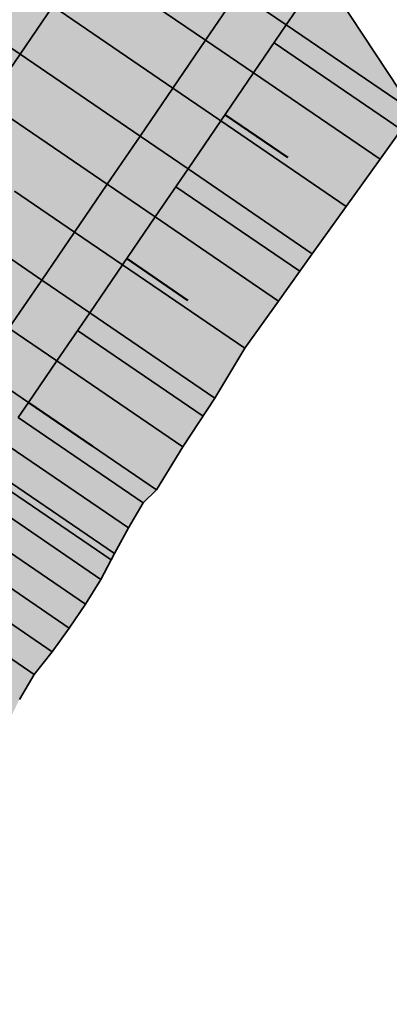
# Model space of a CAD drawing. Header units: metres. Extents: x 202644 to 203075, y 396096 to 396612.
# Tile 11 of 13: x 203044 to 203057, y 396541 to 396575. Entities that reach past the tile are written whole.
import ezdxf

# ---------------------------------------------------------------- set-up
doc = ezdxf.new("R2010")
doc.units = ezdxf.units.M
doc.layers.add('C3D-CORRIDOR', color=7, linetype='Continuous')
for name, color, linetype, lineweight in [('N-WA-GR-GRAS-V', 61, 'Continuous', 18), ('N-WA-GR-STRUWEEL-G', 92, 'Continuous', 35), ('N-WA-GR-STRUWEEL-V', 95, 'Continuous', 18), ('N-WA-GW-AFWERKEN_INZAAIEN-G', 60, 'Continuous', 35), ('N-WA-GW-DIJK_KRUIN_BINNEN-G', 90, 'Continuous', 35), ('N-WA-GW-DIJK_KRUIN_BUITEN-G', 90, 'Continuous', 35), ('N-WA-GW-DIJK_TEEN_BINNEN-G', 90, 'Continuous', 35), ('N-WA-VH-VERHARDING_ASFALT-G', 252, 'Continuous', 35), ('N-WA-VH-VERHARDING_ASFALT-V', 252, 'Continuous', 18)]:
    doc.layers.add(name, color=color, linetype=linetype, lineweight=lineweight)

msp = doc.modelspace()

# ---------------------------------------------------------------- hatches: boundary and pattern name
at = {"layer": 'N-WA-GR-GRAS-V', "linetype": 'Continuous', "lineweight": 18}
for points in [[(203044.767, 396561.85), (203045.749, 396563.288), (203046.877, 396564.94), (203048.004, 396566.592), (203049.132, 396568.244), (203050.259, 396569.896), (203051.387, 396571.548), (203052.515, 396573.199), (203053.642, 396574.851), (203054.77, 396576.503), (203055.897, 396578.155), (203055.988, 396578.287), (203056.179, 396578.567), (203057.586, 396580.623), (203058.997, 396582.676), (203060.412, 396584.726), (203061.831, 396586.773), (203063.254, 396588.818), (203064.681, 396590.86), (203066.113, 396592.899), (203066.819, 396593.902), (203067.548, 396594.935), (203068.987, 396596.968), (203070.43, 396598.999), (203071.877, 396601.026), (203073.038, 396602.646), (203075.447, 396600.918), (203074.245, 396599.333), (203072.523, 396597.508), (203071.036, 396595.515), (203071.48, 396592.157), (203071.738, 396590.435), (203074.148, 396587.247), (203071.043, 396586.404), (203067.419, 396585.912), (203064.002, 396585.265), (203062.046, 396583.595), (203060.507, 396581.635), (203060.102, 396578.897), (203060.663, 396575.504), (203060.448, 396575.243), (203060.377, 396575.097), (203055.13, 396576.257), (203058.026, 396571.858), (203056.868, 396570.228), (203055.7, 396568.604), (203054.537, 396566.976), (203053.376, 396565.346), (203052.215, 396563.718), (203051.186, 396561.999), (203050.083, 396560.33), (203049.175, 396558.841), (203044.767, 396561.85)], [(203030.127, 396543.241), (203030.954, 396543.886), (203031.783, 396544.531), (203032.611, 396545.177), (203033.439, 396545.822), (203034.267, 396546.468), (203034.831, 396547.294), (203035.394, 396548.12), (203035.958, 396548.945), (203036.522, 396549.771), (203037.086, 396550.597), (203037.65, 396551.423), (203038.213, 396552.249), (203038.777, 396553.075), (203039.341, 396553.901), (203039.905, 396554.727), (203040.469, 396555.553), (203041.032, 396556.379), (203041.596, 396557.205), (203042.16, 396558.031), (203042.724, 396558.856), (203043.287, 396559.682), (203043.851, 396560.508), (203044.415, 396561.334), (203044.767, 396561.85), (203049.175, 396558.841), (203048.716, 396558.398), (203048.209, 396557.534), (203047.73, 396556.65), (203047.26, 396555.76), (203046.734, 396554.908), (203046.167, 396554.085), (203045.584, 396553.272), (203044.963, 396552.485), (203044.455, 396551.621), (203044.01, 396550.714), (203043.514, 396549.842), (203042.954, 396549.013), (203042.416, 396548.169), (203041.885, 396547.321), (203041.415, 396546.431), (203040.854, 396545.603), (203040.37, 396544.723), (203039.964, 396543.789), (203039.575, 396542.844), (203038.914, 396542.085), (203038.263, 396541.319), (203037.624, 396540.544), (203037.005, 396539.756), (203036.292, 396539.032), (203030.127, 396543.241)]]:
    msp.add_hatch(color=61, dxfattribs=at).paths.add_polyline_path(points, flags=0)
at = {"layer": 'N-WA-GR-STRUWEEL-V', "linetype": 'Continuous', "lineweight": 18}
for points in [[(203037.334, 396566.924), (203038.316, 396568.362), (203039.443, 396570.014), (203040.571, 396571.666), (203041.698, 396573.318), (203042.826, 396574.97), (203043.954, 396576.622), (203045.081, 396578.273), (203046.209, 396579.925), (203047.336, 396581.577), (203048.464, 396583.229), (203048.554, 396583.361), (203048.747, 396583.643), (203050.164, 396585.713), (203051.585, 396587.781), (203053.01, 396589.846), (203054.439, 396591.907), (203055.872, 396593.967), (203057.31, 396596.023), (203058.751, 396598.076), (203059.463, 396599.087), (203060.196, 396600.127), (203061.646, 396602.175), (203063.099, 396604.22), (203064.557, 396606.262), (203065.726, 396607.893), (203067.351, 396606.727), (203066.184, 396605.098), (203064.728, 396603.06), (203063.277, 396601.018), (203061.83, 396598.973), (203061.098, 396597.935), (203060.387, 396596.926), (203058.948, 396594.875), (203057.513, 396592.822), (203056.082, 396590.766), (203054.655, 396588.708), (203053.232, 396586.646), (203051.813, 396584.582), (203050.398, 396582.515), (203050.206, 396582.234), (203050.116, 396582.101), (203048.988, 396580.45), (203047.861, 396578.798), (203046.733, 396577.146), (203045.605, 396575.494), (203044.478, 396573.842), (203043.35, 396572.19), (203042.223, 396570.539), (203041.095, 396568.887), (203039.968, 396567.235), (203038.986, 396565.797), (203037.334, 396566.924)], [(203043.115, 396562.978), (203044.097, 396564.416), (203045.225, 396566.068), (203046.352, 396567.72), (203047.48, 396569.371), (203048.608, 396571.023), (203049.735, 396572.675), (203050.863, 396574.327), (203051.99, 396575.979), (203053.118, 396577.631), (203054.245, 396579.282), (203054.336, 396579.415), (203054.527, 396579.695), (203055.936, 396581.754), (203057.35, 396583.81), (203058.767, 396585.863), (203060.188, 396587.914), (203061.614, 396589.962), (203063.043, 396592.007), (203064.477, 396594.049), (203065.184, 396595.054), (203065.914, 396596.089), (203067.356, 396598.125), (203068.801, 396600.159), (203070.25, 396602.19), (203071.413, 396603.812), (203073.038, 396602.646), (203071.877, 396601.026), (203070.43, 396598.999), (203068.987, 396596.968), (203067.548, 396594.935), (203066.819, 396593.902), (203066.113, 396592.899), (203064.681, 396590.86), (203063.254, 396588.818), (203061.831, 396586.773), (203060.412, 396584.726), (203058.997, 396582.676), (203057.586, 396580.623), (203056.179, 396578.567), (203055.988, 396578.287), (203055.897, 396578.155), (203054.77, 396576.503), (203053.642, 396574.851), (203052.515, 396573.199), (203051.387, 396571.548), (203050.259, 396569.896), (203049.132, 396568.244), (203048.004, 396566.592), (203046.877, 396564.94), (203045.749, 396563.288), (203044.767, 396561.85), (203043.115, 396562.978)], [(203029.797, 396543.467), (203030.36, 396544.292), (203030.924, 396545.118), (203031.487, 396545.943), (203032.051, 396546.769), (203032.615, 396547.595), (203033.179, 396548.421), (203033.743, 396549.247), (203034.306, 396550.073), (203034.87, 396550.899), (203035.434, 396551.725), (203035.998, 396552.551), (203036.562, 396553.377), (203037.125, 396554.203), (203037.689, 396555.029), (203038.253, 396555.854), (203038.817, 396556.68), (203039.38, 396557.506), (203039.944, 396558.332), (203040.508, 396559.158), (203041.072, 396559.984), (203041.636, 396560.81), (203042.199, 396561.636), (203042.763, 396562.462), (203043.115, 396562.978), (203044.767, 396561.85), (203044.415, 396561.334), (203043.851, 396560.508), (203043.287, 396559.682), (203042.724, 396558.856), (203042.16, 396558.031), (203041.596, 396557.205), (203041.032, 396556.379), (203040.469, 396555.553), (203039.905, 396554.727), (203039.341, 396553.901), (203038.777, 396553.075), (203038.213, 396552.249), (203037.65, 396551.423), (203037.086, 396550.597), (203036.522, 396549.771), (203035.958, 396548.945), (203035.394, 396548.12), (203034.831, 396547.294), (203034.267, 396546.468), (203033.439, 396545.822), (203032.611, 396545.177), (203031.783, 396544.531), (203030.954, 396543.886), (203030.127, 396543.241), (203029.797, 396543.467)]]:
    msp.add_hatch(color=95, dxfattribs=at).paths.add_polyline_path(points, flags=0)
at = {"layer": 'N-WA-VH-VERHARDING_ASFALT-V', "linetype": 'Continuous', "lineweight": 18}
for points in [[(203038.986, 396565.797), (203039.968, 396567.235), (203041.095, 396568.887), (203042.223, 396570.539), (203043.35, 396572.19), (203044.478, 396573.842), (203045.605, 396575.494), (203046.733, 396577.146), (203047.861, 396578.798), (203048.988, 396580.45), (203050.116, 396582.101), (203050.206, 396582.234), (203050.398, 396582.515), (203051.813, 396584.582), (203053.232, 396586.646), (203054.655, 396588.708), (203056.082, 396590.766), (203057.513, 396592.822), (203058.948, 396594.875), (203060.387, 396596.926), (203061.098, 396597.935), (203061.83, 396598.973), (203063.277, 396601.018), (203064.728, 396603.06), (203066.184, 396605.098), (203067.351, 396606.727), (203069.382, 396605.27), (203068.217, 396603.644), (203066.765, 396601.609), (203065.316, 396599.571), (203063.872, 396597.531), (203063.141, 396596.495), (203062.432, 396595.487), (203060.996, 396593.441), (203059.563, 396591.392), (203058.135, 396589.34), (203056.711, 396587.286), (203055.291, 396585.228), (203053.875, 396583.168), (203052.463, 396581.105), (203052.271, 396580.824), (203052.181, 396580.692), (203051.053, 396579.04), (203049.925, 396577.388), (203048.798, 396575.736), (203047.67, 396574.085), (203046.543, 396572.433), (203045.415, 396570.781), (203044.288, 396569.129), (203043.16, 396567.477), (203042.032, 396565.825), (203041.051, 396564.387), (203038.986, 396565.797)], [(203041.051, 396564.387), (203042.032, 396565.825), (203043.16, 396567.477), (203044.288, 396569.129), (203045.415, 396570.781), (203046.543, 396572.433), (203047.67, 396574.085), (203048.798, 396575.736), (203049.925, 396577.388), (203051.053, 396579.04), (203052.181, 396580.692), (203052.271, 396580.824), (203052.463, 396581.105), (203053.875, 396583.168), (203055.291, 396585.228), (203056.711, 396587.286), (203058.135, 396589.34), (203059.563, 396591.392), (203060.996, 396593.441), (203062.432, 396595.487), (203063.141, 396596.495), (203063.872, 396597.531), (203065.316, 396599.571), (203066.765, 396601.609), (203068.217, 396603.644), (203069.382, 396605.27), (203071.413, 396603.812), (203070.25, 396602.19), (203068.801, 396600.159), (203067.356, 396598.125), (203065.914, 396596.089), (203065.184, 396595.054), (203064.477, 396594.049), (203063.043, 396592.007), (203061.614, 396589.962), (203060.188, 396587.914), (203058.767, 396585.863), (203057.35, 396583.81), (203055.936, 396581.754), (203054.527, 396579.695), (203054.336, 396579.415), (203054.245, 396579.282), (203053.118, 396577.631), (203051.99, 396575.979), (203050.863, 396574.327), (203049.735, 396572.675), (203048.608, 396571.023), (203047.48, 396569.371), (203046.352, 396567.72), (203045.225, 396566.068), (203044.097, 396564.416), (203043.115, 396562.978), (203041.051, 396564.387)]]:
    msp.add_hatch(color=252, dxfattribs=at).paths.add_polyline_path(points, flags=0)

# ---------------------------------------------------------------- linework, layer by layer
at = {"layer": 'C3D-CORRIDOR', "color": 7, "linetype": 'Continuous', "lineweight": 35}
for p, q in [((203053.224, 396574.239, 14.155), (203057.597, 396571.254, 13.096)), ((203049.841, 396569.283, 14.155), (203054.107, 396566.372, 13.122)), ((203046.459, 396564.328, 14.155), (203050.777, 396561.38, 13.109)), ((203043.147, 396559.477, 14.155), (203047.613, 396556.429, 13.074))]:
    msp.add_line(p, q, dxfattribs=at)
at = {"layer": 'C3D-CORRIDOR', "color": 7, "linetype": 'Continuous', "lineweight": 50}
for p, q in [((203051.533, 396571.761, 14.155), (203053.692, 396570.287, 13.632)), ((203048.15, 396566.805, 14.155), (203050.257, 396565.367, 13.645)), ((203044.767, 396561.85, 14.155), (203046.971, 396560.346, 13.621))]:
    msp.add_line(p, q, dxfattribs=at)
at = {"layer": 'N-WA-GR-STRUWEEL-G', "color": 92, "linetype": 'Continuous', "lineweight": 35}
for p, q in [((203051.99, 396575.979, 14.155), (203053.642, 396574.851, 14.155)), ((203044.478, 396573.842, 14.155), (203042.826, 396574.97, 14.155)), ((203050.863, 396574.327, 14.155), (203052.515, 396573.199, 14.155)), ((203049.735, 396572.675, 14.155), (203051.387, 396571.548, 14.155)), ((203048.608, 396571.023, 14.155), (203050.259, 396569.896, 14.155)), ((203047.48, 396569.371, 14.155), (203049.132, 396568.244, 14.155)), ((203046.352, 396567.72, 14.155), (203048.004, 396566.592, 14.155)), ((203045.225, 396566.068, 14.155), (203046.877, 396564.94, 14.155)), ((203044.097, 396564.416, 14.155), (203045.749, 396563.288, 14.155)), ((203043.115, 396562.978, 14.155), (203044.767, 396561.85, 14.155)), ((203043.115, 396562.978, 14.155), (203044.767, 396561.85, 14.155))]:
    msp.add_line(p, q, dxfattribs=at)
at = {"layer": 'N-WA-GW-AFWERKEN_INZAAIEN-G', "color": 60, "linetype": 'Continuous', "lineweight": 35}
for p, q in [((203053.642, 396574.851, 14.155), (203058.026, 396571.858, 13.093)), ((203052.515, 396573.199, 14.155), (203056.868, 396570.228, 13.101)), ((203051.387, 396571.548, 14.155), (203055.7, 396568.604, 13.111)), ((203050.259, 396569.896, 14.155), (203054.537, 396566.976, 13.119)), ((203049.132, 396568.244, 14.155), (203053.376, 396565.346, 13.127)), ((203048.004, 396566.592, 14.155), (203052.215, 396563.718, 13.136)), ((203046.877, 396564.94, 14.155), (203051.186, 396561.999, 13.112)), ((203045.749, 396563.288, 14.155), (203050.083, 396560.33, 13.106)), ((203044.767, 396561.85, 14.155), (203049.175, 396558.841, 13.088)), ((203044.767, 396561.85, 14.155), (203049.175, 396558.841, 13.088)), ((203044.415, 396561.334, 14.155), (203048.716, 396558.398, 13.114)), ((203043.851, 396560.508, 14.155), (203048.209, 396557.534, 13.1)), ((203043.287, 396559.682, 14.155), (203047.73, 396556.65, 13.079)), ((203042.724, 396558.856, 14.155), (203047.26, 396555.76, 13.057)), ((203042.16, 396558.031, 14.155), (203046.734, 396554.908, 13.047)), ((203041.596, 396557.205, 14.155), (203046.167, 396554.085, 13.048)), ((203041.032, 396556.379, 14.155), (203045.584, 396553.272, 13.053)), ((203040.469, 396555.553, 14.155), (203044.963, 396552.485, 13.067))]:
    msp.add_line(p, q, dxfattribs=at)
at = {"layer": 'N-WA-GW-DIJK_KRUIN_BINNEN-G', "color": 90, "linetype": 'Continuous', "lineweight": 35}
for p, q in [((203050.863, 396574.327, 14.155), (203051.99, 396575.979, 14.155)), ((203049.735, 396572.675, 14.155), (203050.863, 396574.327, 14.155)), ((203048.608, 396571.023, 14.155), (203049.735, 396572.675, 14.155)), ((203047.48, 396569.371, 14.155), (203048.608, 396571.023, 14.155)), ((203046.352, 396567.72, 14.155), (203047.48, 396569.371, 14.155)), ((203045.225, 396566.068, 14.155), (203046.352, 396567.72, 14.155)), ((203044.097, 396564.416, 14.155), (203045.225, 396566.068, 14.155)), ((203044.415, 396561.334, 14.155), (203044.767, 396561.85, 14.155))]:
    msp.add_line(p, q, dxfattribs=at)
at = {"layer": 'N-WA-GW-DIJK_KRUIN_BUITEN-G', "color": 90, "linetype": 'Continuous', "lineweight": 35}
for p, q in [((203053.642, 396574.851, 14.155), (203054.77, 396576.503, 14.155)), ((203044.478, 396573.842, 14.155), (203045.605, 396575.494, 14.155)), ((203052.515, 396573.199, 14.155), (203053.642, 396574.851, 14.155)), ((203043.35, 396572.19, 14.155), (203044.478, 396573.842, 14.155)), ((203051.387, 396571.548, 14.155), (203052.515, 396573.199, 14.155)), ((203050.259, 396569.896, 14.155), (203051.387, 396571.548, 14.155)), ((203049.132, 396568.244, 14.155), (203050.259, 396569.896, 14.155)), ((203048.004, 396566.592, 14.155), (203049.132, 396568.244, 14.155)), ((203046.877, 396564.94, 14.155), (203048.004, 396566.592, 14.155)), ((203045.749, 396563.288, 14.155), (203046.877, 396564.94, 14.155)), ((203044.767, 396561.85, 14.155), (203045.749, 396563.288, 14.155))]:
    msp.add_line(p, q, dxfattribs=at)
at = {"layer": 'N-WA-GW-DIJK_TEEN_BINNEN-G', "color": 90, "linetype": 'Continuous', "lineweight": 35}
for p, q in [((203058.026, 396571.858, 13.093), (203055.13, 396576.257, 14.068)), ((203056.868, 396570.228, 13.101), (203058.026, 396571.858, 13.093)), ((203055.7, 396568.604, 13.111), (203056.868, 396570.228, 13.101)), ((203054.537, 396566.976, 13.119), (203055.7, 396568.604, 13.111)), ((203053.376, 396565.346, 13.127), (203054.537, 396566.976, 13.119)), ((203052.215, 396563.718, 13.136), (203053.376, 396565.346, 13.127)), ((203051.186, 396561.999, 13.112), (203052.215, 396563.718, 13.136)), ((203050.083, 396560.33, 13.106), (203051.186, 396561.999, 13.112)), ((203049.175, 396558.841, 13.088), (203050.083, 396560.33, 13.106)), ((203048.716, 396558.398, 13.114), (203049.175, 396558.841, 13.088)), ((203048.209, 396557.534, 13.1), (203048.716, 396558.398, 13.114)), ((203047.73, 396556.65, 13.079), (203048.209, 396557.534, 13.1)), ((203047.26, 396555.76, 13.057), (203047.73, 396556.65, 13.079)), ((203046.734, 396554.908, 13.047), (203047.26, 396555.76, 13.057)), ((203046.167, 396554.085, 13.048), (203046.734, 396554.908, 13.047)), ((203045.584, 396553.272, 13.053), (203046.167, 396554.085, 13.048)), ((203044.963, 396552.485, 13.067), (203045.584, 396553.272, 13.053)), ((203044.455, 396551.621, 13.053), (203044.963, 396552.485, 13.067))]:
    msp.add_line(p, q, dxfattribs=at)
at = {"layer": 'N-WA-VH-VERHARDING_ASFALT-G', "color": 252, "linetype": 'Continuous', "lineweight": 35}
for p, q in [((203048.798, 396575.736, 14.155), (203050.863, 396574.327, 14.155)), ((203047.67, 396574.085, 14.155), (203045.605, 396575.494, 14.155)), ((203047.67, 396574.085, 14.155), (203049.735, 396572.675, 14.155)), ((203046.543, 396572.433, 14.155), (203044.478, 396573.842, 14.155)), ((203046.543, 396572.433, 14.155), (203048.608, 396571.023, 14.155)), ((203045.415, 396570.781, 14.155), (203043.35, 396572.19, 14.155)), ((203045.415, 396570.781, 14.155), (203047.48, 396569.371, 14.155)), ((203044.288, 396569.129, 14.155), (203046.352, 396567.72, 14.155)), ((203043.16, 396567.477, 14.155), (203045.225, 396566.068, 14.155))]:
    msp.add_line(p, q, dxfattribs=at)

doc.saveas('drawing.dxf')
